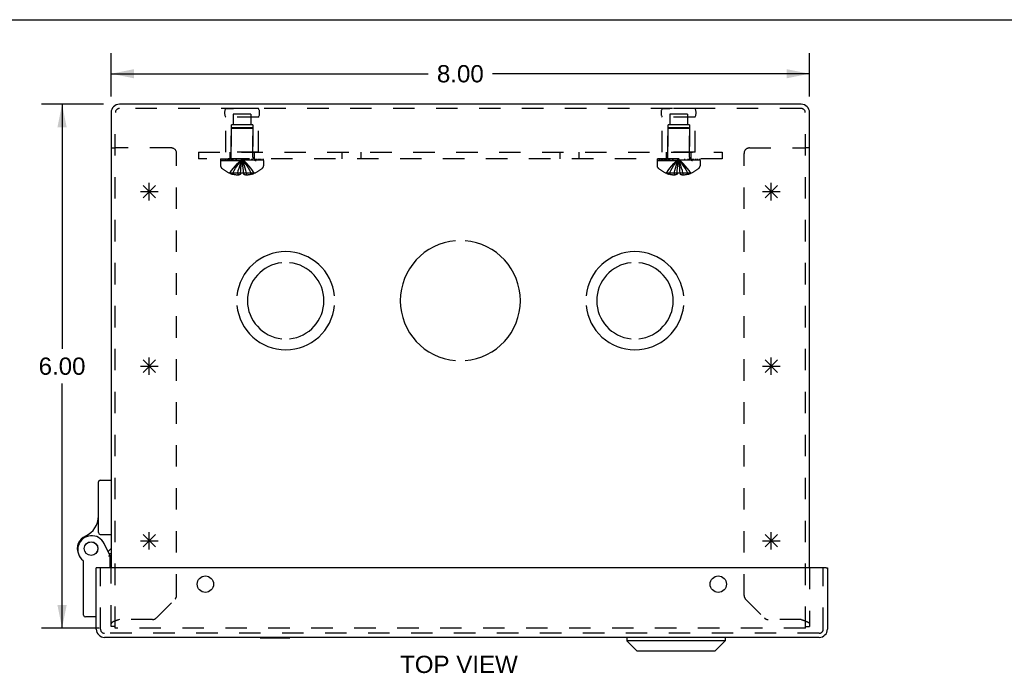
# Model space of a CAD drawing. Header units: inches. Extents: x 0 to 44.7, y 0 to 28.9.
# Tile 8 of 11: x 10.4 to 21.7, y 21.5 to 28.9. Entities that reach past the tile are written whole.
import ezdxf

# ---------------------------------------------------------------- set-up
doc = ezdxf.new("R2010")
doc.units = ezdxf.units.IN
doc.header["$LTSCALE"] = 2.460526
doc.header["$MEASUREMENT"] = 0
doc.linetypes.add('HIDDEN', pattern=[0.2, 0.1, -0.1])
doc.layers.get('0').update_dxf_attribs({"linetype": 'CONTINUOUS'})
for name, color, linetype in [('DEFAULT_2', 8, 'HIDDEN'), ('DIMENSIONS', 7, 'CONTINUOUS'), ('DOOR_ASSEMBLY', 7, 'CONTINUOUS'), ('OPEN', 7, 'CONTINUOUS'), ('SPOTWELDS', 7, 'CONTINUOUS'), ('SUBPANEL', 7, 'CONTINUOUS')]:
    doc.layers.add(name, color=color, linetype=linetype)
doc.styles.get("Standard").update_dxf_attribs({"font": 'arial.ttf'})
doc.dimstyles.new('DIMSTYLE_1', dxfattribs={"dimtxt": 0.197368, "dimasz": 0.263158, "dimexe": 0.09, "dimexo": 0.07, "dimgap": 0.0375, "dimtad": 0, "dimtih": 1, "dimtoh": 1, "dimzin": 4, "dimdsep": 46, "dimtxsty": 'Standard', "dimblk": '_FILLED', "dimblk1": '_FILLED', "dimblk2": '_FILLED', "dimcen": 0.09, "dimadec": 3, "dimazin": 1, "dimtfac": 1, "dimtdec": 3, "dimtofl": 0, "dimtmove": 0, "dimatfit": 3, "dimldrblk": '_FILLED', "dimfxl": 0, "dimtolj": 1, "dimtzin": 4, "dimarcsym": 0})

# ---------------------------------------------------------------- blocks, each defined once
blk = doc.blocks.new('_FILLED')
at = {"color": 0, "linetype": 'ByBlock'}
blk.add_solid([(0, 0), (-1, 0.2), (-1, -0.2)], dxfattribs=at)
blk = doc.blocks.new('*D1')
at = {"layer": 'DIMENSIONS', "color": 2, "linetype": 'Continuous'}
for p, q in [((11.453, 28.067), (11.453, 28.565)), ((19.453, 28.067), (19.453, 28.565)), ((11.453, 28.328), (15.086, 28.328)), ((19.453, 28.328), (15.82, 28.328))]:
    blk.add_line(p, q, dxfattribs=at)
at = {"layer": 'DIMENSIONS', "color": 2, "linetype": 'Continuous', "xscale": 0.2631578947, "yscale": 0.2631578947, "zscale": 0.2631578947, "rotation": 180}
blk.add_blockref('_FILLED', (11.453, 28.328), dxfattribs=at)
at = {"layer": 'DIMENSIONS', "color": 2, "linetype": 'Continuous', "xscale": 0.2631578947, "yscale": 0.2631578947, "zscale": 0.2631578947}
blk.add_blockref('_FILLED', (19.453, 28.328), dxfattribs=at)
at = {"layer": 'DIMENSIONS', "color": 2, "linetype": 'Continuous', "insert": (15.453, 28.427), "char_height": 0.1974, "width": 0.53634, "attachment_point": 2, "line_spacing_factor": 0.9}
blk.add_mtext('8.00', dxfattribs=at)
blk = doc.blocks.new('*D2')
at = {"layer": 'DIMENSIONS', "color": 2, "linetype": 'Continuous'}
for p, q in [((11.364, 27.978), (10.654, 27.978)), ((10.891, 27.978), (10.891, 25.175)), ((10.891, 21.978), (10.891, 24.781)), ((11.317, 21.978), (10.654, 21.978))]:
    blk.add_line(p, q, dxfattribs=at)
at = {"layer": 'DIMENSIONS', "color": 2, "linetype": 'Continuous', "xscale": 0.2631578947, "yscale": 0.2631578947, "zscale": 0.2631578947}
for p, rotation in [((10.891, 27.978), 90), ((10.891, 21.978), 270)]:
    blk.add_blockref('_FILLED', p, dxfattribs=dict(at, rotation=rotation))
at = {"layer": 'DIMENSIONS', "color": 2, "linetype": 'Continuous', "insert": (10.891, 25.077), "char_height": 0.1974, "width": 0.53634, "attachment_point": 2, "line_spacing_factor": 0.9}
blk.add_mtext('6.00', dxfattribs=at)

msp = doc.modelspace()

# ---------------------------------------------------------------- linework, layer by layer
at = {"color": 7, "linetype": 'Continuous'}
for p, q in [((0, 28.947), (44.737, 28.947)), ((11.453, 27.478), (11.501, 27.478)), ((19.453, 27.478), (19.405, 27.478))]:
    msp.add_line(p, q, dxfattribs=at)
at = {"color": 3, "linetype": 'Continuous'}
for p, q in [((19.358, 27.978), (11.548, 27.978)), ((11.453, 27.883), (11.453, 22.669)), ((19.453, 22.669), (19.453, 27.883))]:
    msp.add_line(p, q, dxfattribs=at)
for centre, start, end in [((11.548, 27.883), 90, 180), ((19.358, 27.883), 0, 90)]:
    msp.add_arc(centre, 0.0948, start, end, dxfattribs=at)
at = {"layer": 'DEFAULT_2', "color": 8, "linetype": 'HIDDEN'}
for p, q in [((11.501, 21.978), (11.501, 27.883)), ((19.358, 27.93), (11.548, 27.93)), ((12.765, 27.93), (12.853, 27.93)), ((13.141, 27.93), (12.765, 27.93)), ((12.851, 27.867), (12.851, 27.742)), ((13.054, 27.867), (12.851, 27.867)), ((13.141, 27.93), (13.053, 27.93)), ((13.054, 27.867), (13.054, 27.742)), ((17.765, 27.93), (17.853, 27.93)), ((18.141, 27.93), (17.765, 27.93)), ((17.851, 27.867), (17.851, 27.742)), ((18.054, 27.867), (17.851, 27.867)), ((18.141, 27.93), (18.053, 27.93)), ((18.054, 27.867), (18.054, 27.742)), ((19.405, 21.978), (19.405, 27.883)), ((12.765, 27.43), (12.765, 27.83)), ((13.141, 27.83), (12.765, 27.83)), ((13.141, 27.43), (13.141, 27.83)), ((17.765, 27.43), (17.765, 27.83)), ((18.141, 27.83), (17.765, 27.83)), ((18.141, 27.43), (18.141, 27.83)), ((12.828, 27.742), (12.828, 27.43)), ((13.078, 27.742), (12.828, 27.742)), ((12.839, 27.71), (12.829, 27.7)), ((12.829, 27.372), (12.829, 27.7)), ((13.077, 27.7), (12.829, 27.7)), ((13.067, 27.71), (12.839, 27.71)), ((13.067, 27.71), (13.077, 27.7)), ((13.077, 27.372), (13.077, 27.7)), ((13.078, 27.742), (13.078, 27.43)), ((17.828, 27.742), (17.828, 27.43)), ((18.078, 27.742), (17.828, 27.742)), ((17.839, 27.71), (17.829, 27.7)), ((17.829, 27.372), (17.829, 27.7)), ((18.077, 27.7), (17.829, 27.7)), ((18.067, 27.71), (17.839, 27.71)), ((18.067, 27.71), (18.077, 27.7)), ((18.077, 27.372), (18.077, 27.7)), ((18.078, 27.742), (18.078, 27.43)), ((12.141, 27.478), (11.501, 27.478)), ((12.203, 22.351), (12.203, 27.416)), ((13.141, 27.43), (12.765, 27.43)), ((18.141, 27.43), (17.765, 27.43)), ((18.703, 22.351), (18.703, 27.416)), ((18.765, 27.478), (19.405, 27.478)), ((12.707, 27.355), (12.707, 27.34)), ((12.707, 27.355), (13.199, 27.355)), ((13.199, 27.34), (12.707, 27.34)), ((12.707, 27.335), (12.707, 27.274)), ((12.707, 27.335), (13.199, 27.335)), ((12.715, 27.34), (12.715, 27.355)), ((12.733, 27.355), (12.733, 27.34)), ((12.754, 27.355), (12.754, 27.34)), ((12.76, 27.34), (12.76, 27.355)), ((12.765, 27.355), (12.765, 27.34)), ((12.785, 27.355), (12.785, 27.34)), ((12.795, 27.355), (12.795, 27.34)), ((12.813, 27.355), (12.813, 27.34)), ((12.836, 27.34), (12.836, 27.355)), ((12.847, 27.355), (12.847, 27.34)), ((12.882, 27.355), (12.882, 27.34)), ((12.886, 27.355), (12.886, 27.34)), ((12.956, 27.325), (12.953, 27.35)), ((12.956, 27.325), (12.953, 27.35)), ((13.02, 27.355), (13.02, 27.34)), ((13.024, 27.34), (13.024, 27.355)), ((13.059, 27.355), (13.059, 27.34)), ((13.07, 27.355), (13.07, 27.34)), ((13.093, 27.355), (13.093, 27.34)), ((13.111, 27.34), (13.111, 27.355)), ((13.121, 27.355), (13.121, 27.34)), ((13.141, 27.355), (13.141, 27.34)), ((13.146, 27.355), (13.146, 27.34)), ((13.152, 27.355), (13.152, 27.34)), ((13.173, 27.34), (13.173, 27.355)), ((13.191, 27.355), (13.191, 27.34)), ((13.199, 27.34), (13.199, 27.355)), ((13.199, 27.335), (13.199, 27.274)), ((17.707, 27.355), (17.707, 27.34)), ((17.707, 27.355), (18.199, 27.355)), ((18.199, 27.34), (17.707, 27.34)), ((17.707, 27.335), (17.707, 27.274)), ((17.707, 27.335), (18.199, 27.335)), ((17.715, 27.34), (17.715, 27.355)), ((17.733, 27.355), (17.733, 27.34)), ((17.754, 27.355), (17.754, 27.34)), ((17.76, 27.34), (17.76, 27.355)), ((17.765, 27.355), (17.765, 27.34)), ((17.785, 27.355), (17.785, 27.34)), ((17.795, 27.355), (17.795, 27.34)), ((17.813, 27.355), (17.813, 27.34)), ((17.836, 27.34), (17.836, 27.355)), ((17.847, 27.355), (17.847, 27.34)), ((17.882, 27.355), (17.882, 27.34)), ((17.886, 27.355), (17.886, 27.34)), ((17.956, 27.325), (17.953, 27.35)), ((17.956, 27.325), (17.953, 27.35)), ((18.02, 27.355), (18.02, 27.34)), ((18.024, 27.34), (18.024, 27.355)), ((18.059, 27.355), (18.059, 27.34)), ((18.07, 27.355), (18.07, 27.34)), ((18.093, 27.355), (18.093, 27.34)), ((18.111, 27.34), (18.111, 27.355)), ((18.121, 27.355), (18.121, 27.34)), ((18.141, 27.355), (18.141, 27.34)), ((18.146, 27.355), (18.146, 27.34)), ((18.152, 27.355), (18.152, 27.34)), ((18.173, 27.34), (18.173, 27.355)), ((18.191, 27.355), (18.191, 27.34)), ((18.199, 27.34), (18.199, 27.355)), ((18.199, 27.335), (18.199, 27.274)), ((12.813, 27.189), (12.812, 27.189)), ((12.813, 27.189), (12.814, 27.189)), ((12.935, 27.189), (12.814, 27.189)), ((12.848, 27.189), (12.848, 27.176)), ((12.903, 27.189), (12.903, 27.167)), ((12.935, 27.189), (12.938, 27.218)), ((12.935, 27.189), (12.935, 27.189)), ((12.935, 27.189), (12.935, 27.176)), ((12.938, 27.218), (12.94, 27.246)), ((12.971, 27.189), (12.971, 27.189)), ((12.971, 27.189), (12.971, 27.176)), ((13.092, 27.189), (12.971, 27.189)), ((13.003, 27.189), (13.003, 27.167)), ((13.057, 27.189), (13.057, 27.176)), ((13.093, 27.189), (13.092, 27.189)), ((13.093, 27.189), (13.093, 27.189)), ((17.813, 27.189), (17.812, 27.189)), ((17.814, 27.189), (17.813, 27.189)), ((17.935, 27.189), (17.814, 27.189)), ((17.848, 27.189), (17.848, 27.176)), ((17.903, 27.189), (17.903, 27.167)), ((17.935, 27.189), (17.938, 27.218)), ((17.935, 27.189), (17.935, 27.189)), ((17.935, 27.189), (17.935, 27.176)), ((17.938, 27.218), (17.94, 27.246)), ((18.092, 27.189), (17.971, 27.189)), ((17.971, 27.189), (17.971, 27.189)), ((17.971, 27.189), (17.971, 27.176)), ((18.003, 27.189), (18.003, 27.167)), ((18.057, 27.189), (18.057, 27.176)), ((18.093, 27.189), (18.092, 27.189)), ((18.093, 27.189), (18.093, 27.189)), ((12.971, 27.176), (12.975, 27.174)), ((11.453, 21.996), (11.453, 22.669)), ((19.453, 22.669), (19.453, 21.996)), ((11.971, 22.094), (12.185, 22.309)), ((18.721, 22.309), (18.935, 22.094)), ((11.501, 21.996), (11.453, 21.996)), ((11.493, 22.056), (11.491, 22.056)), ((11.501, 22.06), (11.499, 22.059)), ((11.503, 22.06), (11.501, 22.06)), ((11.519, 22.066), (11.515, 22.065)), ((11.523, 22.068), (11.519, 22.066)), ((11.526, 22.069), (11.523, 22.068)), ((11.53, 22.07), (11.526, 22.069)), ((11.536, 22.072), (11.53, 22.07)), ((11.548, 22.076), (11.536, 22.072)), ((11.928, 22.076), (11.548, 22.076)), ((19.358, 22.076), (18.978, 22.076)), ((19.358, 22.076), (19.366, 22.074)), ((19.366, 22.074), (19.372, 22.072)), ((19.372, 22.072), (19.376, 22.07)), ((19.376, 22.07), (19.38, 22.069)), ((19.38, 22.069), (19.383, 22.068)), ((19.383, 22.068), (19.387, 22.066)), ((19.405, 21.996), (19.453, 21.996)), ((19.447, 22.037), (19.448, 22.037)), ((19.452, 22.031), (19.452, 22.03)), ((19.405, 21.978), (11.501, 21.978))]:
    msp.add_line(p, q, dxfattribs=at)
for points in [[(12.813, 27.189), (12.832, 27.218), (12.854, 27.246), (12.876, 27.273), (12.9, 27.3), (12.926, 27.325), (12.953, 27.35)], [(12.848, 27.189), (12.863, 27.218), (12.879, 27.246), (12.896, 27.273), (12.914, 27.3), (12.933, 27.325), (12.953, 27.35)], [(12.903, 27.189), (12.91, 27.218), (12.918, 27.246), (12.926, 27.273), (12.934, 27.3), (12.943, 27.325), (12.953, 27.35)], [(12.94, 27.246), (12.943, 27.273), (12.946, 27.3), (12.95, 27.325), (12.953, 27.35)], [(12.943, 27.273), (12.946, 27.3), (12.95, 27.325), (12.953, 27.35)], [(13.003, 27.189), (12.996, 27.218), (12.988, 27.246), (12.98, 27.273), (12.972, 27.3), (12.963, 27.325), (12.953, 27.35)], [(13.057, 27.189), (13.043, 27.218), (13.027, 27.246), (13.01, 27.273), (12.992, 27.3), (12.973, 27.325), (12.953, 27.35)], [(13.093, 27.189), (13.074, 27.218), (13.052, 27.246), (13.03, 27.273), (13.006, 27.3), (12.98, 27.325), (12.953, 27.35)], [(12.971, 27.189), (12.968, 27.218), (12.966, 27.246), (12.963, 27.273), (12.96, 27.3), (12.956, 27.325)], [(12.971, 27.189), (12.968, 27.218), (12.966, 27.246), (12.963, 27.273), (12.96, 27.3)], [(17.813, 27.189), (17.832, 27.218), (17.854, 27.246), (17.876, 27.273), (17.9, 27.3), (17.926, 27.325), (17.953, 27.35)], [(17.848, 27.189), (17.863, 27.218), (17.879, 27.246), (17.896, 27.273), (17.914, 27.3), (17.933, 27.325), (17.953, 27.35)], [(17.903, 27.189), (17.91, 27.218), (17.918, 27.246), (17.926, 27.273), (17.934, 27.3), (17.943, 27.325), (17.953, 27.35)], [(17.94, 27.246), (17.943, 27.273), (17.946, 27.3), (17.95, 27.325), (17.953, 27.35)], [(17.943, 27.273), (17.946, 27.3), (17.95, 27.325), (17.953, 27.35)], [(18.003, 27.189), (17.996, 27.218), (17.988, 27.246), (17.98, 27.273), (17.972, 27.3), (17.963, 27.325), (17.953, 27.35)], [(18.093, 27.189), (18.074, 27.218), (18.052, 27.246), (18.03, 27.273), (18.006, 27.3), (17.98, 27.325), (17.953, 27.35)], [(18.057, 27.189), (18.043, 27.218), (18.027, 27.246), (18.01, 27.273), (17.992, 27.3), (17.973, 27.325), (17.953, 27.35)], [(17.971, 27.189), (17.968, 27.218), (17.966, 27.246), (17.963, 27.273), (17.96, 27.3), (17.956, 27.325)], [(17.971, 27.189), (17.968, 27.218), (17.966, 27.246), (17.963, 27.273), (17.96, 27.3)], [(12.971, 27.189), (12.965, 27.189), (12.959, 27.189), (12.953, 27.189), (12.947, 27.189), (12.941, 27.189), (12.935, 27.189)], [(17.971, 27.189), (17.965, 27.189), (17.959, 27.189), (17.953, 27.189), (17.947, 27.189), (17.941, 27.189), (17.935, 27.189)], [(12.903, 27.167), (12.898, 27.167), (12.893, 27.168), (12.888, 27.168), (12.883, 27.169), (12.877, 27.17), (12.872, 27.171), (12.866, 27.172), (12.861, 27.173), (12.855, 27.174), (12.848, 27.176)], [(12.935, 27.176), (12.931, 27.174), (12.927, 27.173), (12.923, 27.171), (12.919, 27.17), (12.915, 27.169), (12.911, 27.168), (12.907, 27.167), (12.903, 27.167)], [(13.003, 27.167), (12.999, 27.167), (12.995, 27.168), (12.991, 27.169), (12.987, 27.17), (12.983, 27.171), (12.979, 27.173), (12.975, 27.174)], [(13.057, 27.176), (13.051, 27.174), (13.045, 27.173), (13.04, 27.172), (13.034, 27.171), (13.029, 27.17), (13.023, 27.169), (13.018, 27.168), (13.013, 27.168), (13.008, 27.167), (13.003, 27.167)], [(17.903, 27.167), (17.898, 27.167), (17.893, 27.168), (17.888, 27.168), (17.883, 27.169), (17.877, 27.17), (17.872, 27.171), (17.866, 27.172), (17.861, 27.173), (17.855, 27.174), (17.848, 27.176)], [(17.935, 27.176), (17.931, 27.174), (17.927, 27.173), (17.923, 27.171), (17.919, 27.17), (17.915, 27.169), (17.911, 27.168), (17.907, 27.167), (17.903, 27.167)], [(18.003, 27.167), (17.999, 27.167), (17.995, 27.168), (17.991, 27.169), (17.987, 27.17), (17.983, 27.171), (17.979, 27.173), (17.975, 27.174), (17.971, 27.176)], [(18.057, 27.176), (18.051, 27.174), (18.045, 27.173), (18.04, 27.172), (18.034, 27.171), (18.029, 27.17), (18.023, 27.169), (18.018, 27.168), (18.013, 27.168), (18.008, 27.167), (18.003, 27.167)], [(11.491, 22.056), (11.49, 22.055), (11.488, 22.054), (11.487, 22.054), (11.485, 22.053), (11.484, 22.052), (11.482, 22.052), (11.481, 22.051), (11.479, 22.05), (11.478, 22.05), (11.477, 22.049), (11.475, 22.048), (11.474, 22.048), (11.473, 22.047), (11.472, 22.046), (11.471, 22.046), (11.47, 22.045), (11.468, 22.044), (11.467, 22.044), (11.466, 22.043), (11.465, 22.042), (11.464, 22.042), (11.464, 22.041), (11.463, 22.041), (11.462, 22.04), (11.461, 22.039), (11.46, 22.039), (11.459, 22.038), (11.459, 22.037), (11.458, 22.037), (11.458, 22.036), (11.457, 22.035), (11.456, 22.035), (11.456, 22.034), (11.455, 22.033), (11.455, 22.033), (11.455, 22.032), (11.454, 22.031), (11.454, 22.031), (11.454, 22.03), (11.454, 22.029), (11.453, 22.029), (11.453, 22.028), (11.453, 22.027), (11.453, 22.027), (11.453, 22.026)], [(11.499, 22.059), (11.498, 22.058), (11.496, 22.058), (11.494, 22.057), (11.493, 22.056)], [(11.515, 22.065), (11.513, 22.064), (11.512, 22.064), (11.51, 22.063), (11.508, 22.062), (11.506, 22.062), (11.504, 22.061), (11.503, 22.06)], [(19.387, 22.066), (19.391, 22.065), (19.393, 22.064), (19.394, 22.064), (19.396, 22.063), (19.398, 22.062), (19.4, 22.062), (19.402, 22.061), (19.403, 22.06), (19.405, 22.06), (19.407, 22.059), (19.408, 22.058), (19.41, 22.058), (19.412, 22.057), (19.413, 22.056), (19.415, 22.056), (19.416, 22.055), (19.418, 22.054), (19.419, 22.054), (19.421, 22.053)], [(19.421, 22.053), (19.422, 22.052), (19.424, 22.052), (19.425, 22.051), (19.427, 22.05), (19.428, 22.05), (19.429, 22.049), (19.431, 22.048), (19.432, 22.048), (19.433, 22.047), (19.434, 22.046), (19.435, 22.046), (19.436, 22.045), (19.438, 22.044), (19.439, 22.044), (19.44, 22.043), (19.441, 22.042), (19.442, 22.042), (19.442, 22.041), (19.443, 22.041), (19.444, 22.04), (19.445, 22.039), (19.446, 22.039), (19.447, 22.038), (19.447, 22.037)], [(19.448, 22.037), (19.448, 22.036), (19.449, 22.035), (19.45, 22.035)], [(19.45, 22.035), (19.45, 22.034), (19.451, 22.033)], [(19.451, 22.033), (19.451, 22.033), (19.451, 22.032), (19.452, 22.031), (19.452, 22.031)], [(19.452, 22.03), (19.452, 22.029), (19.453, 22.029)], [(19.453, 22.029), (19.453, 22.028), (19.453, 22.027), (19.453, 22.027), (19.453, 22.026)]]:
    msp.add_lwpolyline(points, dxfattribs=at)
for centre, radius, start, end in [((11.548, 27.883), 0.0468, 90, 180), ((12.852, 27.88), 0.1, 150.0508, 209.9492), ((13.054, 27.88), 0.1, 330.0508, 29.9492), ((17.852, 27.88), 0.1, 150.0508, 209.9492), ((18.054, 27.88), 0.1, 330.0508, 29.9492), ((19.358, 27.883), 0.0468, 0, 90), ((12.141, 27.416), 0.062, 0, 90), ((18.765, 27.416), 0.062, 90, 180), ((12.792, 27.372), 0.0372, 270, 300.0497), ((12.792, 27.372), 0.0372, 332.4601, 360), ((13.114, 27.372), 0.0372, 180, 207.5399), ((13.114, 27.372), 0.0372, 239.9503, 270), ((17.792, 27.372), 0.0372, 270, 300.0497), ((17.792, 27.372), 0.0372, 332.4601, 360), ((18.114, 27.372), 0.0372, 180, 207.5399), ((18.114, 27.372), 0.0372, 239.9503, 270), ((12.742, 27.274), 0.035, 180, 229.0666), ((12.953, 27.517), 0.357, 229.0666, 246.8273), ((12.953, 27.517), 0.357, 246.9983, 252.9593), ((12.953, 27.517), 0.357, 287.0407, 293.0017), ((12.953, 27.517), 0.357, 293.1727, 310.9334), ((13.164, 27.274), 0.035, 310.9334, 360), ((17.742, 27.274), 0.035, 180, 229.0666), ((17.953, 27.517), 0.357, 229.0666, 246.8273), ((17.953, 27.517), 0.357, 246.9983, 252.9593), ((17.953, 27.517), 0.357, 287.0407, 293.0017), ((17.953, 27.517), 0.357, 293.1727, 310.9334), ((18.164, 27.274), 0.035, 310.9334, 360), ((12.143, 22.351), 0.06, 315, 360), ((18.763, 22.351), 0.06, 180, 225), ((11.928, 22.136), 0.06, 270, 315), ((18.978, 22.136), 0.06, 225, 270)]:
    msp.add_arc(centre, radius, start, end, dxfattribs=at)
at = {"layer": 'DOOR_ASSEMBLY', "color": 7, "linetype": 'Continuous'}
for p, q in [((11.308, 23.071), (11.308, 23.652)), ((11.328, 23.672), (11.453, 23.672)), ((11.328, 23.051), (11.453, 23.051)), ((11.443, 22.805), (11.373, 22.947)), ((11.453, 22.888), (11.418, 22.856)), ((11.429, 22.833), (11.453, 22.833)), ((11.443, 22.669), (11.443, 22.805)), ((11.138, 22.125), (11.138, 22.735)), ((11.298, 22.669), (11.283, 22.669)), ((19.643, 22.669), (19.658, 22.669)), ((11.283, 22.105), (11.158, 22.105)), ((13.162, 21.867), (13.162, 21.871)), ((13.162, 21.867), (13.499, 21.867)), ((13.499, 21.867), (13.499, 21.871)), ((17.362, 21.871), (17.362, 21.833)), ((18.487, 21.833), (17.362, 21.833)), ((17.48, 21.715), (17.362, 21.833)), ((18.369, 21.715), (18.487, 21.833)), ((18.487, 21.871), (18.487, 21.833)), ((18.369, 21.715), (17.48, 21.715))]:
    msp.add_line(p, q, dxfattribs=at)
at = {"layer": 'DOOR_ASSEMBLY', "color": 3, "linetype": 'Continuous'}
for p, q in [((11.283, 21.966), (11.283, 22.669)), ((19.643, 22.669), (11.298, 22.669)), ((19.658, 22.669), (19.658, 21.966)), ((19.563, 21.871), (11.378, 21.871))]:
    msp.add_line(p, q, dxfattribs=at)
at = {"layer": 'DOOR_ASSEMBLY', "color": 8, "linetype": 'HIDDEN'}
for p, q in [((11.331, 21.966), (11.331, 22.669)), ((19.61, 21.966), (19.61, 22.669)), ((19.563, 21.919), (11.378, 21.919))]:
    msp.add_line(p, q, dxfattribs=at)
at = {"layer": 'DOOR_ASSEMBLY', "color": 7, "linetype": 'Continuous'}
for points in [[(11.429, 22.802), (11.426, 22.801), (11.423, 22.8)], [(11.443, 22.805), (11.443, 22.805), (11.429, 22.802)]]:
    msp.add_lwpolyline(points, dxfattribs=at)
for radius in [0.079, 0.078]:
    msp.add_circle((11.223, 22.888), radius, dxfattribs=at)
at = {"layer": 'DOOR_ASSEMBLY', "color": 3, "linetype": 'Continuous'}
for centre in [(12.533, 22.481), (18.408, 22.481)]:
    msp.add_circle(centre, 0.0938, dxfattribs=at)
at = {"layer": 'DOOR_ASSEMBLY', "color": 7, "linetype": 'Continuous'}
for centre, radius, start, end in [((11.328, 23.652), 0.02, 90, 180), ((11.058, 23.261), 0.25, 293.8265, 360), ((11.223, 22.888), 0.158, 113.8265, 201.112), ((11.23, 22.876), 0.16, 26.148, 231.7894), ((11.328, 23.071), 0.02, 180, 270), ((11.118, 22.735), 0.02, 0, 51.7894), ((11.158, 22.125), 0.02, 180, 270)]:
    msp.add_arc(centre, radius, start, end, dxfattribs=at)
at = {"layer": 'DOOR_ASSEMBLY', "color": 3, "linetype": 'Continuous'}
for centre, start, end in [((11.378, 21.966), 180, 270), ((19.563, 21.966), 270, 360)]:
    msp.add_arc(centre, 0.0948, start, end, dxfattribs=at)
at = {"layer": 'DOOR_ASSEMBLY', "color": 8, "linetype": 'HIDDEN'}
for centre, start, end in [((11.378, 21.966), 180, 270), ((19.563, 21.966), 270, 360)]:
    msp.add_arc(centre, 0.0468, start, end, dxfattribs=at)
at = {"layer": 'OPEN', "color": 40, "linetype": 'Continuous'}
for centre, radius, start, end in [((15.453, 25.728), 0.688, 94.5886, 265.4114), ((15.453, 25.728), 0.688, 274.5886, 85.4114), ((13.453, 25.728), 0.562, 5.6112, 174.3888), ((17.453, 25.728), 0.562, 5.6112, 174.3888), ((13.453, 25.728), 0.438, 95.9037, 264.0963), ((13.453, 25.728), 0.438, 275.9037, 84.0963), ((17.453, 25.728), 0.438, 95.9037, 264.0963), ((17.453, 25.728), 0.438, 275.9037, 84.0963), ((13.453, 25.728), 0.562, 185.6112, 354.3888), ((17.453, 25.728), 0.562, 185.6112, 354.3888)]:
    msp.add_arc(centre, radius, start, end, dxfattribs=at)
at = {"layer": 'SPOTWELDS', "color": 40, "linetype": 'Continuous'}
for p, q in [((11.89, 26.878), (11.89, 27.078)), ((19.015, 26.878), (19.015, 27.078)), ((11.79, 26.978), (11.99, 26.978)), ((11.82, 26.907), (11.961, 27.049)), ((11.961, 26.907), (11.82, 27.049)), ((18.915, 26.978), (19.115, 26.978)), ((18.945, 26.907), (19.086, 27.049)), ((19.086, 26.907), (18.945, 27.049)), ((11.82, 24.907), (11.961, 25.049)), ((11.961, 24.907), (11.82, 25.049)), ((11.89, 24.878), (11.89, 25.078)), ((18.945, 24.907), (19.086, 25.049)), ((19.086, 24.907), (18.945, 25.049)), ((19.015, 24.878), (19.015, 25.078)), ((11.79, 24.978), (11.99, 24.978)), ((18.915, 24.978), (19.115, 24.978)), ((11.961, 22.907), (11.82, 23.049)), ((11.82, 22.907), (11.961, 23.049)), ((11.89, 22.878), (11.89, 23.078)), ((19.086, 22.907), (18.945, 23.049)), ((18.945, 22.907), (19.086, 23.049)), ((19.015, 22.878), (19.015, 23.078)), ((11.79, 22.978), (11.99, 22.978)), ((18.915, 22.978), (19.115, 22.978))]:
    msp.add_line(p, q, dxfattribs=at)
at = {"layer": 'SUBPANEL', "color": 8, "linetype": 'HIDDEN'}
for p, q in [((12.453, 27.43), (12.453, 27.355)), ((12.453, 27.43), (18.453, 27.43)), ((12.812, 27.43), (12.812, 27.355)), ((13.093, 27.43), (13.093, 27.355)), ((14.094, 27.43), (14.094, 27.355)), ((14.312, 27.43), (14.312, 27.355)), ((16.594, 27.43), (16.594, 27.355)), ((16.812, 27.43), (16.812, 27.355)), ((17.812, 27.43), (17.812, 27.355)), ((18.093, 27.43), (18.093, 27.355)), ((18.453, 27.43), (18.453, 27.355)), ((18.453, 27.355), (12.453, 27.355))]:
    msp.add_line(p, q, dxfattribs=at)

# ---------------------------------------------------------------- texts
at = {"layer": 'DIMENSIONS', "color": 2, "linetype": 'Continuous', "insert": (15.437, 21.661), "char_height": 0.1974, "width": 1.34489, "attachment_point": 2, "line_spacing_factor": 0.9}
msp.add_mtext('TOP VIEW', dxfattribs=at)

# ---------------------------------------------------------------- dimensions: what is measured, and where the dimension line sits
at = {"layer": 'DIMENSIONS', "color": 2, "linetype": 'Continuous'}
for base, p1, p2, angle, picture, middle in [((11.453, 28.328), (19.453, 27.997), (11.453, 27.997), 180, '*D1', (15.452, 28.327)), ((10.891, 21.978), (11.434, 27.978), (11.387, 21.978), 270, '*D2', (10.889, 24.977))]:
    dim = msp.add_linear_dim(base=base, p1=p1, p2=p2, angle=angle, dimstyle='DIMSTYLE_1', dxfattribs=at)
    dim.commit()
    dim.dimension.update_dxf_attribs({"geometry": picture, "text_midpoint": middle, "dimtype": 160})

doc.saveas('drawing.dxf')
